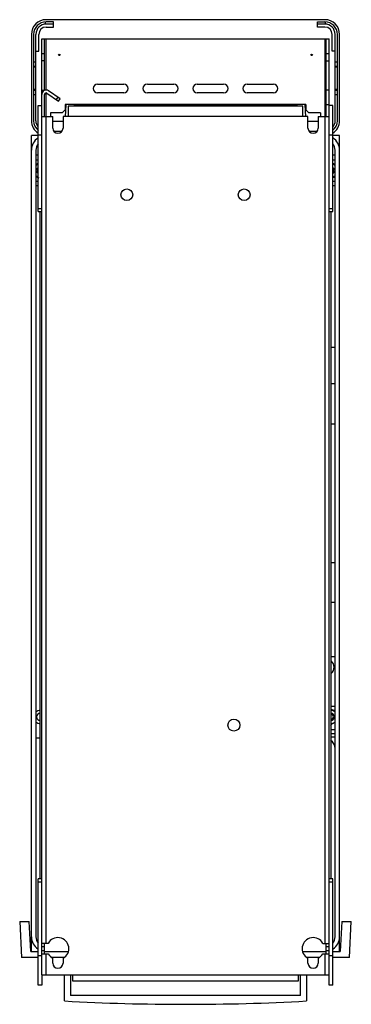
# Model space of a CAD drawing. Header units: millimetres. Extents: x 176 to 402, y 64 to 736.
import ezdxf

# ---------------------------------------------------------------- set-up
doc = ezdxf.new("R2010")
doc.units = ezdxf.units.MM
doc.header["$LTSCALE"] = 51.852094
doc.layers.get('0').update_dxf_attribs({"linetype": 'CONTINUOUS'})

msp = doc.modelspace()

# ---------------------------------------------------------------- linework, layer by layer
at = {"color": 7, "linetype": 'Continuous'}
for p, q in [((193.51, 732.56), (193.51, 734.02)), ((384.01, 735.58), (194.01, 735.58)), ((199.01, 734.08), (194.01, 734.08)), ((199.01, 732.58), (194.01, 732.58)), ((199.01, 730.58), (199.01, 734.08)), ((379.01, 730.58), (379.01, 734.08)), ((379.01, 734.08), (384.01, 734.08)), ((384.01, 732.58), (379.01, 732.58)), ((384.51, 732.56), (384.51, 734.02)), ((194.01, 730.58), (199.01, 730.58)), ((384.01, 730.58), (379.01, 730.58)), ((184.01, 725.58), (184.01, 666.58)), ((185.51, 725.58), (185.51, 666.58)), ((187.01, 666.58), (187.01, 725.58)), ((189.01, 714.08), (189.01, 725.58)), ((191.01, 83.58), (191.01, 722.58)), ((191.01, 722.58), (387.01, 722.58)), ((193.01, 687.4), (193.01, 722.58)), ((194.01, 687.44), (194.01, 722.58)), ((384.01, 722.58), (384.01, 105.08)), ((385.01, 669.58), (385.01, 722.58)), ((387.01, 83.58), (387.01, 722.58)), ((389.01, 714.08), (389.01, 725.58)), ((391.01, 666.58), (391.01, 725.58)), ((392.51, 666.58), (392.51, 725.58)), ((394.01, 666.58), (394.01, 725.58)), ((187.01, 714.08), (189.01, 714.08)), ((191.01, 712.58), (193.01, 712.58)), ((385.01, 712.58), (387.01, 712.58)), ((391.01, 714.08), (389.01, 714.08)), ((187.01, 706.58), (185.51, 706.58)), ((193.01, 707.58), (191.01, 707.58)), ((385.01, 707.58), (387.01, 707.58)), ((392.51, 706.58), (391.01, 706.58)), ((187.01, 703.58), (185.51, 703.58)), ((187.01, 703.08), (185.51, 703.08)), ((392.51, 703.58), (391.01, 703.58)), ((392.51, 703.08), (391.01, 703.08)), ((185.51, 688.08), (187.01, 688.08)), ((185.51, 687.58), (187.01, 687.58)), ((191.01, 687.58), (193.01, 687.58)), ((194.01, 105.08), (194.01, 685.54)), ((203.63, 681.51), (195.73, 687.04)), ((229.01, 691.58), (247.01, 691.58)), ((247.01, 685.58), (229.01, 685.58)), ((263.01, 691.58), (281.01, 691.58)), ((281.01, 685.58), (263.01, 685.58)), ((297.01, 691.58), (315.01, 691.58)), ((315.01, 685.58), (297.01, 685.58)), ((331.01, 691.58), (349.01, 691.58)), ((349.01, 685.58), (331.01, 685.58)), ((387.01, 687.58), (385.01, 687.58)), ((391.01, 688.08), (392.51, 688.08)), ((391.01, 687.58), (392.51, 687.58)), ((185.51, 684.58), (187.01, 684.58)), ((193.01, 669.58), (193.01, 684.58)), ((194.59, 685.4), (202.48, 679.87)), ((201.99, 682.66), (200.84, 681.02)), ((202.48, 679.87), (203.63, 681.51)), ((391.01, 684.58), (392.51, 684.58)), ((188.51, 604.58), (188.51, 677.08)), ((188.51, 677.08), (191.01, 677.08)), ((197.01, 672.08), (197.01, 669.58)), ((205.01, 672.08), (197.01, 672.08)), ((205.01, 672.08), (207.01, 674.08)), ((207.01, 677.58), (207.01, 674.08)), ((371.01, 677.58), (207.01, 677.58)), ((207.2, 669.58), (207.61, 677.55)), ((209.01, 676.58), (209.01, 669.58)), ((369.01, 676.58), (209.01, 676.58)), ((213.01, 677.58), (213.01, 676.58)), ((365.01, 677.08), (213.01, 677.08)), ((365.01, 677.58), (365.01, 676.58)), ((369.01, 669.58), (369.01, 676.58)), ((370.41, 677.55), (370.83, 669.58)), ((371.01, 677.58), (371.01, 674.08)), ((371.01, 674.08), (373.01, 672.08)), ((381.01, 672.08), (373.01, 672.08)), ((381.01, 672.08), (381.01, 669.58)), ((385.01, 677.58), (387.01, 677.58)), ((389.51, 677.08), (387.01, 677.08)), ((389.51, 604.58), (389.51, 677.08)), ((191.01, 669.58), (198.51, 669.58)), ((198.51, 661.58), (198.51, 669.58)), ((205.51, 666.08), (198.51, 666.08)), ((205.51, 669.58), (205.51, 661.58)), ((372.51, 669.58), (205.51, 669.58)), ((372.51, 661.58), (372.51, 669.58)), ((379.51, 666.08), (372.51, 666.08)), ((379.51, 669.58), (379.51, 661.58)), ((379.51, 669.58), (387.01, 669.58)), ((199.25, 659.58), (204.78, 659.58)), ((373.25, 659.58), (378.78, 659.58)), ((184.01, 99.58), (184.01, 656.58)), ((188.51, 656.58), (184.01, 656.58)), ((188.51, 657.08), (191.01, 657.08)), ((387.01, 657.08), (389.51, 657.08)), ((394.01, 656.58), (389.51, 656.58)), ((394.01, 99.58), (394.01, 656.58)), ((187.01, 646.58), (187.01, 109.58)), ((391.01, 109.58), (391.01, 646.58)), ((188.51, 643.08), (187.01, 643.08)), ((187.01, 639.98), (188.51, 639.98)), ((391.01, 643.08), (389.51, 643.08)), ((389.51, 639.98), (391.01, 639.98)), ((188.51, 625.18), (187.01, 625.18)), ((391.01, 625.18), (389.51, 625.18)), ((188.51, 622.08), (187.01, 622.08)), ((391.01, 622.08), (389.51, 622.08)), ((191.01, 606.58), (188.51, 606.58)), ((389.51, 606.58), (387.01, 606.58)), ((188.51, 604.58), (191.01, 604.58)), ((190.01, 149.08), (190.01, 604.58)), ((387.01, 604.58), (389.51, 604.58)), ((388.01, 604.58), (388.01, 149.08)), ((388.01, 512.08), (391.01, 512.08)), ((388.01, 487.31), (391.01, 487.31)), ((388.01, 459.83), (391.01, 459.83)), ((388.01, 365.08), (391.01, 365.08)), ((388.01, 338.08), (391.01, 338.08)), ((391.01, 300.58), (388.01, 300.58)), ((388.01, 267.08), (391.01, 267.08)), ((388.01, 251.08), (391.01, 251.08)), ((190.01, 245.18), (187.01, 245.18)), ((391.01, 248.08), (388.01, 248.08)), ((388.01, 246.08), (391.01, 246.08)), ((191.01, 149.08), (188.51, 149.08)), ((188.51, 76.58), (188.51, 149.08)), ((389.51, 149.08), (387.01, 149.08)), ((389.51, 76.58), (389.51, 149.08)), ((188.51, 147.08), (191.01, 147.08)), ((387.01, 147.08), (389.51, 147.08)), ((176.01, 120.08), (182.52, 120.08)), ((176.01, 120.08), (177.29, 95.58)), ((183.59, 99.58), (182.52, 120.08)), ((395.51, 120.08), (394.43, 99.58)), ((395.51, 120.08), (402.02, 120.08)), ((400.73, 95.58), (402.02, 120.08)), ((195.38, 105.08), (191.01, 105.08)), ((191.01, 103.08), (193.01, 103.08)), ((193.01, 98.08), (193.01, 105.08)), ((382.64, 105.08), (387.01, 105.08)), ((385.01, 98.08), (385.01, 105.08)), ((385.01, 103.08), (387.01, 103.08)), ((188.51, 95.58), (177.29, 95.58)), ((183.59, 99.58), (188.51, 99.58)), ((191.01, 96.58), (188.51, 96.58)), ((193.01, 100.08), (191.01, 100.08)), ((191.01, 98.08), (195.38, 98.08)), ((193.01, 99.58), (208.96, 99.58)), ((194.01, 83.58), (194.01, 98.08)), ((206.51, 95.58), (197.56, 95.58)), ((198.51, 91.58), (198.51, 94.95)), ((205.51, 94.95), (205.51, 91.58)), ((369.07, 99.58), (385.01, 99.58)), ((380.47, 95.58), (371.51, 95.58)), ((372.51, 91.58), (372.51, 94.95)), ((379.51, 94.95), (379.51, 91.58)), ((382.64, 98.08), (387.01, 98.08)), ((384.01, 98.08), (384.01, 83.58)), ((387.01, 100.08), (385.01, 100.08)), ((389.51, 96.58), (387.01, 96.58)), ((389.51, 99.58), (394.43, 99.58)), ((400.73, 95.58), (389.51, 95.58)), ((191.01, 83.58), (387.01, 83.58)), ((191.01, 83.48), (191.01, 76.58)), ((206.51, 65.79), (206.51, 83.58)), ((210.51, 83.58), (210.51, 69.58)), ((212.01, 83.58), (212.01, 79.58)), ((366.01, 79.58), (366.01, 83.58)), ((367.51, 69.58), (367.51, 83.58)), ((371.51, 83.58), (371.51, 65.79)), ((387.01, 76.58), (387.01, 83.48)), ((191.01, 76.58), (188.51, 76.58)), ((212.01, 79.58), (366.01, 79.58)), ((389.51, 76.58), (387.01, 76.58)), ((367.51, 69.58), (210.51, 69.58))]:
    msp.add_line(p, q, dxfattribs=at)
for centre, radius in [((203.01, 711.58), 0.5), ((375.01, 711.58), 0.5), ((249.01, 616.08), 4), ((329.01, 616.08), 4), ((322.01, 254.08), 4.1)]:
    msp.add_circle(centre, radius, dxfattribs=at)
for centre, radius, start, end in [((194.01, 725.58), 10, 90, 180), ((194.01, 725.58), 8.5, 90, 180), ((194.01, 725.58), 7, 90, 180), ((384.01, 725.58), 10, 0, 90), ((384.01, 725.58), 8.5, 0, 90), ((384.01, 725.58), 7, 0, 90), ((194.01, 725.58), 5, 90, 180), ((384.01, 725.58), 5, 0, 90), ((194.01, 684.58), 3, 55, 180), ((194.01, 684.58), 1, 55, 180), ((229.01, 688.58), 3, 90, 270), ((247.01, 688.58), 3, 270, 90), ((263.01, 688.58), 3, 90, 270), ((281.01, 688.58), 3, 270, 90), ((297.01, 688.58), 3, 90, 270), ((315.01, 688.58), 3, 270, 90), ((331.01, 688.58), 3, 90, 270), ((349.01, 688.58), 3, 270, 90), ((194.01, 666.58), 10, 180, 237.27275), ((194.01, 666.58), 8.5, 180, 231.32499), ((194.01, 666.58), 7, 180, 216.5877), ((384.01, 666.58), 8.5, 308.67501, 360), ((384.01, 666.58), 10, 302.72725, 360), ((384.01, 666.58), 7, 323.41185, 360), ((202.01, 661.58), 3.5, 180, 360), ((376.01, 661.58), 3.5, 180, 360), ((194.01, 646.58), 10, 124.0764, 180), ((384.01, 646.58), 10, 0, 55.92381), ((194.01, 646.58), 7, 142.02414, 180), ((384.01, 646.58), 7, 0, 37.97586), ((190.01, 632.58), 4.5, 109.77019, 133.63566), ((190.01, 632.58), 5, 108.3331, 126.8699), ((190.01, 632.58), 2.5, 128.25413, 231.83215), ((190.01, 632.58), 1.8, 154.33357, 205.43918), ((388.01, 632.58), 5, 53.1301, 79.44206), ((388.01, 632.58), 4.5, 46.30185, 70.29934), ((388.01, 632.58), 2.5, 308.25413, 51.83215), ((388.01, 632.58), 1.8, 334.33357, 25.43918), ((190.01, 632.58), 4.5, 226.30185, 250.29934), ((190.01, 632.58), 5, 233.1301, 259.44206), ((388.01, 632.58), 4.5, 289.77019, 313.63566), ((388.01, 632.58), 5, 288.3331, 306.8699), ((384.51, 293.58), 5.75, 314.08759, 45.91238), ((190.01, 259.68), 4.5, 89.99395, 133.63566), ((190.01, 259.68), 2.5, 89.98094, 269.98094), ((388.01, 259.68), 4.5, 46.49779, 89.99974), ((388.01, 259.68), 2.5, 269.98094, 89.98094), ((388.01, 259.68), 5, 53.1301, 86.28519), ((190.01, 259.68), 4.5, 226.30185, 269.99395), ((388.01, 259.68), 1.8, 269.98146, 89.98146), ((388.01, 259.68), 4.5, 270.03476, 313.72446), ((384.01, 259.88), 7, 304.85008, 320.1555), ((388.01, 259.68), 5, 269.86246, 278.60157), ((384.01, 238.08), 7, 0, 56.30854), ((194.01, 109.58), 10, 180, 235.92381), ((194.01, 109.58), 7, 180, 217.97586), ((202.01, 101.58), 7.5, 297.81814, 152.18186), ((376.01, 101.58), 7.5, 27.81814, 242.18186), ((384.01, 109.58), 7, 322.02414, 360), ((384.01, 109.58), 10, 304.0764, 360), ((202.01, 101.58), 7.5, 207.81814, 242.18186), ((376.01, 101.58), 7.5, 297.81814, 332.18186), ((202.01, 91.58), 3.5, 180, 360), ((376.01, 91.58), 3.5, 180, 360), ((289.01, 1565.02), 1501.5, 266.85029, 273.14971)]:
    msp.add_arc(centre, radius, start, end, dxfattribs=at)

doc.saveas('drawing.dxf')
